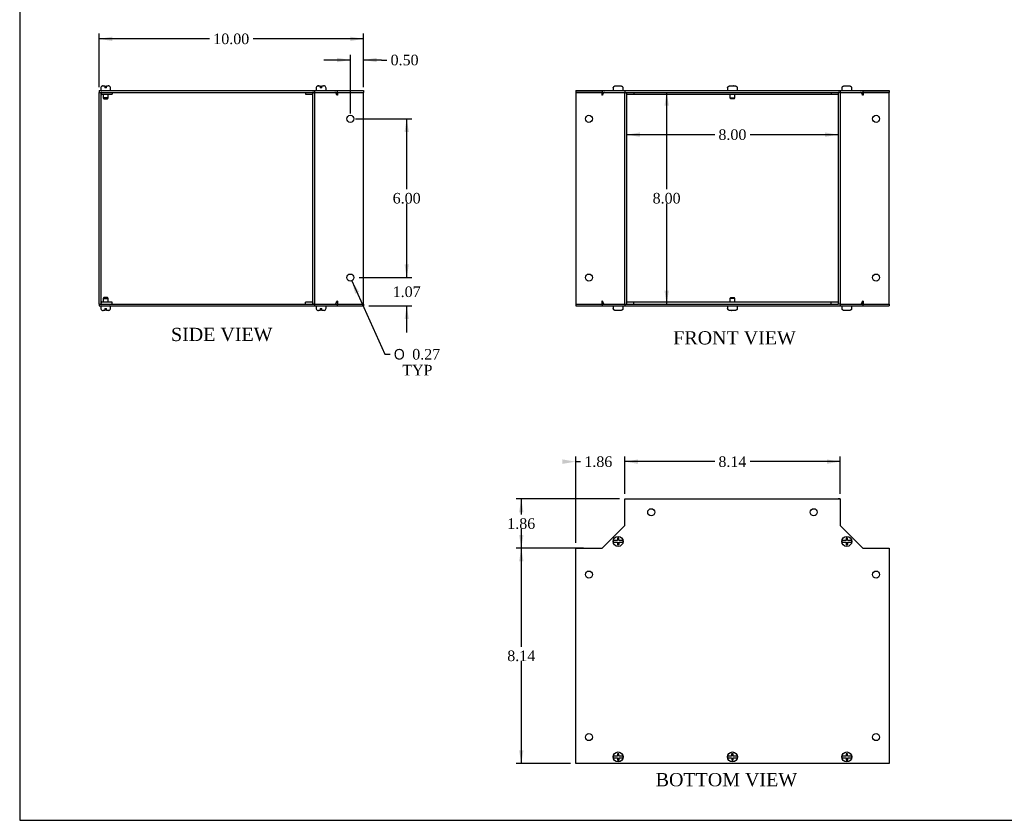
# Model space of a CAD drawing. Header units: inches. Extents: x 0.2 to 77.9, y -0.5 to 51.8.
# Tile 1 of 8: x 0.2 to 37.5, y 0.1 to 30.3. Entities that reach past the tile are written whole.
import ezdxf
from ezdxf.enums import TextEntityAlignment as Align

# ---------------------------------------------------------------- set-up
doc = ezdxf.new("R2010")
doc.units = ezdxf.units.IN
doc.header["$MEASUREMENT"] = 0
for name, color, linetype in [('COM55551-4', 7, 'Continuous'), ('COM55552-4', 7, 'Continuous'), ('COM55553-4', 7, 'Continuous'), ('Default', 7, 'Continuous'), ('SCS19491', 7, 'Continuous')]:
    doc.layers.add(name, color=color, linetype=linetype)
doc.styles.add('SEACAD_Solid_Edge_ANSI1_Symbols', font='txt')
doc.styles.add('SEACAD_Times_New_Roman', font='times.ttf')
doc.dimstyles.new('HAMMOND_(STH_-_66x44)', dxfattribs={"dimtxt": 0.4, "dimasz": 0.5, "dimexe": 0.2, "dimexo": 0.2, "dimgap": 0.1, "dimtad": 0, "dimtih": 1, "dimtoh": 1, "dimzin": 0, "dimdsep": 46, "dimtxsty": 'SEACAD_Times_New_Roman', "dimblk1": '_SE_FILLED', "dimblk2": '_SE_FILLED', "dimsah": 1, "dimcen": 0.2, "dimadec": 0, "dimazin": 0, "dimtfac": 0.8, "dimtofl": 0, "dimtmove": 0, "dimatfit": 3, "dimfxl": 1, "dimtolj": 1, "dimtzin": 0, "dimarcsym": 0})

# ---------------------------------------------------------------- blocks, each defined once
blk = doc.blocks.new('SE')
at = {"layer": 'COM55551-4', "color": 7, "linetype": 'Continuous'}
for p, q in [((21.261, 27.658), (22.261, 27.658)), ((21.261, 27.658), (21.261, 27.586)), ((21.261, 27.586), (22.261, 27.586)), ((22.261, 27.658), (23.117, 27.658)), ((22.261, 27.658), (22.261, 27.586)), ((22.261, 27.586), (23.117, 27.586)), ((23.117, 27.658), (31.261, 27.658)), ((23.117, 27.658), (23.117, 27.586)), ((23.117, 27.586), (23.117, 27.586)), ((23.189, 27.586), (31.189, 27.586)), ((31.261, 27.658), (31.261, 27.586)), ((31.261, 27.658), (32.117, 27.658)), ((31.261, 27.586), (31.261, 27.586)), ((31.261, 27.586), (32.117, 27.586)), ((32.117, 27.658), (32.117, 27.586)), ((32.117, 27.658), (33.117, 27.658)), ((32.117, 27.586), (33.117, 27.586)), ((33.117, 27.658), (33.117, 27.586)), ((21.261, 19.586), (22.261, 19.586)), ((21.261, 19.586), (21.261, 19.514)), ((21.261, 19.514), (22.261, 19.514)), ((22.261, 19.586), (23.117, 19.586)), ((22.261, 19.586), (22.261, 19.514)), ((22.261, 19.514), (23.117, 19.514)), ((23.117, 19.586), (23.117, 19.586)), ((23.117, 19.586), (23.117, 19.514)), ((23.117, 19.514), (31.261, 19.514)), ((23.189, 19.586), (31.189, 19.586)), ((31.261, 19.586), (31.261, 19.586)), ((31.261, 19.586), (31.261, 19.514)), ((31.261, 19.586), (32.117, 19.586)), ((31.261, 19.514), (32.117, 19.514)), ((32.117, 19.586), (32.117, 19.514)), ((32.117, 19.586), (33.117, 19.586)), ((32.117, 19.514), (33.117, 19.514)), ((33.117, 19.586), (33.117, 19.514))]:
    blk.add_line(p, q, dxfattribs=at)
at = {"layer": 'COM55552-4', "color": 7, "linetype": 'Continuous'}
for p, q in [((22.247, 27.586), (21.261, 27.586)), ((21.261, 27.586), (21.261, 19.586)), ((22.247, 27.586), (22.247, 27.478)), ((23.117, 27.586), (23.189, 27.586)), ((23.117, 19.586), (23.117, 27.586)), ((23.189, 19.586), (23.189, 27.586)), ((23.46, 27.586), (23.46, 27.514)), ((30.918, 27.586), (30.918, 27.514)), ((31.189, 27.586), (31.189, 19.586)), ((31.261, 27.586), (31.189, 27.586)), ((31.261, 27.586), (31.261, 19.586)), ((33.117, 27.586), (32.13, 27.586)), ((32.13, 27.586), (32.13, 27.478)), ((33.117, 19.586), (33.117, 27.586)), ((22.273, 27.478), (22.247, 27.478)), ((23.117, 27.478), (23.107, 27.478)), ((23.189, 27.514), (23.46, 27.514)), ((30.918, 27.514), (31.189, 27.514)), ((31.271, 27.478), (31.261, 27.478)), ((32.13, 27.478), (32.105, 27.478)), ((21.261, 19.586), (22.247, 19.586)), ((22.273, 19.694), (22.247, 19.694)), ((22.247, 19.694), (22.247, 19.586)), ((23.117, 19.694), (23.107, 19.694)), ((23.117, 19.586), (23.189, 19.586)), ((23.46, 19.658), (23.189, 19.658)), ((23.46, 19.586), (23.46, 19.658)), ((31.189, 19.658), (30.918, 19.658)), ((30.918, 19.586), (30.918, 19.658)), ((31.261, 19.586), (31.189, 19.586)), ((31.271, 19.694), (31.261, 19.694)), ((32.13, 19.694), (32.105, 19.694)), ((32.13, 19.694), (32.13, 19.586)), ((32.13, 19.586), (33.117, 19.586))]:
    blk.add_line(p, q, dxfattribs=at)
for centre in [(21.761, 26.586), (32.617, 26.586), (21.761, 20.586), (32.617, 20.586)]:
    blk.add_circle(centre, 0.133, dxfattribs=at)
for centre, start_param, end_param in [((22.349, 27.478), 0, 1.570796), ((32.029, 27.478), 4.712389, 6.283185), ((23.183, 27.478), 1.039062, 1.570796), ((31.195, 27.478), 4.712389, 5.244124), ((22.349, 19.694), 1.570796, 3.141593), ((23.183, 19.694), 1.570796, 2.102531), ((31.195, 19.694), 4.180654, 4.712389), ((32.029, 19.694), 3.141593, 4.712389)]:
    blk.add_ellipse(centre, major_axis=(0, 0.108), ratio=0.707107, start_param=start_param, end_param=end_param, dxfattribs=at)
at = {"layer": 'COM55553-4', "color": 7, "linetype": 'Continuous'}
for p, q in [((22.261, 27.478), (22.261, 27.586)), ((22.261, 27.586), (22.261, 27.514)), ((32.117, 27.478), (32.117, 27.586)), ((32.117, 27.586), (32.117, 27.514)), ((22.261, 27.514), (22.277, 27.514)), ((22.261, 27.514), (22.261, 27.478)), ((23.46, 27.514), (30.918, 27.514)), ((32.101, 27.514), (32.117, 27.514)), ((32.117, 27.478), (32.117, 27.514)), ((22.261, 19.694), (22.261, 19.586)), ((22.261, 19.694), (22.261, 19.658)), ((22.277, 19.658), (22.261, 19.658)), ((22.261, 19.586), (22.261, 19.658)), ((30.918, 19.658), (23.46, 19.658)), ((32.117, 19.658), (32.101, 19.658)), ((32.117, 19.694), (32.117, 19.586)), ((32.117, 19.658), (32.117, 19.694)), ((32.117, 19.586), (32.117, 19.658))]:
    blk.add_line(p, q, dxfattribs=at)
at = {"layer": 'SCS19491', "color": 7, "linetype": 'Continuous'}
for p, q in [((22.678, 27.743), (22.678, 27.683)), ((22.682, 27.758), (22.679, 27.758)), ((22.773, 27.833), (22.835, 27.833)), ((22.836, 27.829), (22.896, 27.83)), ((22.89, 27.833), (22.887, 27.833)), ((22.892, 27.833), (22.89, 27.833)), ((22.89, 27.833), (22.89, 27.83)), ((22.895, 27.833), (22.892, 27.833)), ((22.892, 27.83), (22.892, 27.833)), ((22.895, 27.833), (22.958, 27.833)), ((22.896, 27.83), (22.895, 27.833)), ((23.05, 27.758), (23.052, 27.758)), ((23.053, 27.683), (23.053, 27.743)), ((27.001, 27.743), (27.001, 27.683)), ((27.003, 27.758), (27.005, 27.758)), ((27.096, 27.833), (27.167, 27.833)), ((27.169, 27.829), (27.229, 27.828)), ((27.223, 27.833), (27.22, 27.833)), ((27.225, 27.833), (27.223, 27.833)), ((27.223, 27.833), (27.223, 27.828)), ((27.227, 27.833), (27.225, 27.833)), ((27.225, 27.828), (27.225, 27.833)), ((27.227, 27.833), (27.282, 27.833)), ((27.229, 27.828), (27.227, 27.833)), ((27.373, 27.758), (27.375, 27.758)), ((27.376, 27.683), (27.376, 27.743)), ((31.325, 27.743), (31.325, 27.683)), ((31.328, 27.758), (31.326, 27.758)), ((31.419, 27.833), (31.481, 27.833)), ((31.482, 27.829), (31.542, 27.83)), ((31.536, 27.833), (31.534, 27.833)), ((31.539, 27.833), (31.536, 27.833)), ((31.536, 27.833), (31.536, 27.83)), ((31.541, 27.833), (31.539, 27.833)), ((31.539, 27.83), (31.539, 27.833)), ((31.541, 27.833), (31.605, 27.833)), ((31.542, 27.83), (31.541, 27.833)), ((31.696, 27.758), (31.698, 27.758)), ((31.7, 27.683), (31.7, 27.743)), ((27.094, 27.514), (27.094, 27.376)), ((27.094, 27.376), (27.284, 27.376)), ((27.094, 27.376), (27.124, 27.346)), ((27.254, 27.346), (27.124, 27.346)), ((27.254, 27.346), (27.284, 27.376)), ((27.284, 27.376), (27.284, 27.514)), ((27.124, 19.827), (27.094, 19.797)), ((27.284, 19.797), (27.094, 19.797)), ((27.094, 19.797), (27.094, 19.658)), ((27.124, 19.827), (27.254, 19.827)), ((27.284, 19.797), (27.254, 19.827)), ((27.284, 19.658), (27.284, 19.797)), ((22.678, 19.489), (22.678, 19.429)), ((22.682, 19.414), (22.679, 19.414)), ((23.05, 19.414), (23.052, 19.414)), ((23.053, 19.429), (23.053, 19.489)), ((27.001, 19.489), (27.001, 19.429)), ((27.005, 19.414), (27.003, 19.414)), ((27.375, 19.414), (27.373, 19.414)), ((27.376, 19.429), (27.376, 19.489)), ((31.325, 19.489), (31.325, 19.429)), ((31.328, 19.414), (31.326, 19.414)), ((31.696, 19.414), (31.698, 19.414)), ((31.7, 19.429), (31.7, 19.489)), ((22.837, 19.339), (22.773, 19.339)), ((22.896, 19.344), (22.836, 19.343)), ((22.836, 19.343), (22.837, 19.339)), ((22.837, 19.339), (22.839, 19.339)), ((22.839, 19.343), (22.839, 19.339)), ((22.839, 19.339), (22.842, 19.339)), ((22.842, 19.339), (22.842, 19.343)), ((22.842, 19.339), (22.844, 19.339)), ((22.958, 19.339), (22.897, 19.339)), ((27.151, 19.339), (27.096, 19.339)), ((27.209, 19.344), (27.149, 19.345)), ((27.149, 19.345), (27.151, 19.339)), ((27.151, 19.339), (27.153, 19.339)), ((27.153, 19.345), (27.153, 19.339)), ((27.153, 19.339), (27.155, 19.339)), ((27.155, 19.339), (27.155, 19.345)), ((27.155, 19.339), (27.158, 19.339)), ((27.282, 19.339), (27.21, 19.339)), ((31.483, 19.339), (31.419, 19.339)), ((31.542, 19.344), (31.482, 19.343)), ((31.482, 19.343), (31.483, 19.339)), ((31.483, 19.339), (31.486, 19.339)), ((31.486, 19.343), (31.486, 19.339)), ((31.486, 19.339), (31.488, 19.339)), ((31.488, 19.339), (31.488, 19.343)), ((31.488, 19.339), (31.491, 19.339)), ((31.605, 19.339), (31.543, 19.339))]:
    blk.add_line(p, q, dxfattribs=at)
for centre, radius, start, end in [((22.768, 27.743), 0.09, 170.4059, 180), ((22.703, 27.683), 0.025, 180, 270), ((23.028, 27.683), 0.025, 270, 0), ((22.963, 27.743), 0.09, 0, 9.5941), ((27.091, 27.743), 0.09, 170.4059, 180), ((27.026, 27.683), 0.025, 180, 270), ((27.351, 27.683), 0.025, 270, 0), ((27.286, 27.743), 0.09, 0, 9.5941), ((31.415, 27.743), 0.09, 170.4059, 180), ((31.35, 27.683), 0.025, 180, 270), ((31.675, 27.683), 0.025, 270, 0), ((31.61, 27.743), 0.09, 0, 9.5941), ((22.703, 19.489), 0.025, 90, 180), ((22.768, 19.429), 0.09, 180, 189.5941), ((23.028, 19.489), 0.025, 0, 90), ((22.963, 19.429), 0.09, 350.4059, 0), ((27.026, 19.489), 0.025, 90, 180), ((27.091, 19.429), 0.09, 180, 189.5941), ((27.351, 19.489), 0.025, 0, 90), ((27.286, 19.429), 0.09, 350.4059, 0), ((31.35, 19.489), 0.025, 90, 180), ((31.415, 19.429), 0.09, 180, 189.5941), ((31.675, 19.489), 0.025, 0, 90), ((31.61, 19.429), 0.09, 350.4059, 0)]:
    blk.add_arc(centre, radius, start, end, dxfattribs=at)
for points in [[(22.682, 27.758), (22.683, 27.764), (22.684, 27.769), (22.688, 27.779), (22.69, 27.784), (22.696, 27.793), (22.699, 27.797), (22.706, 27.806), (22.709, 27.809), (22.718, 27.816), (22.722, 27.819), (22.732, 27.824), (22.736, 27.826), (22.747, 27.83), (22.752, 27.831), (22.762, 27.833), (22.768, 27.833), (22.773, 27.833)], [(22.958, 27.833), (22.964, 27.833), (22.969, 27.833), (22.98, 27.831), (22.985, 27.83), (22.995, 27.826), (23, 27.824), (23.009, 27.819), (23.014, 27.816), (23.022, 27.809), (23.026, 27.806), (23.033, 27.797), (23.036, 27.793), (23.041, 27.784), (23.044, 27.779), (23.047, 27.769), (23.049, 27.764), (23.05, 27.758)], [(27.005, 27.758), (27.006, 27.764), (27.007, 27.769), (27.011, 27.779), (27.013, 27.784), (27.019, 27.793), (27.022, 27.797), (27.029, 27.806), (27.033, 27.809), (27.041, 27.816), (27.045, 27.819), (27.055, 27.824), (27.06, 27.826), (27.07, 27.83), (27.075, 27.831), (27.085, 27.833), (27.091, 27.833), (27.096, 27.833)], [(27.282, 27.833), (27.287, 27.833), (27.292, 27.833), (27.303, 27.831), (27.308, 27.83), (27.318, 27.826), (27.323, 27.824), (27.333, 27.819), (27.337, 27.816), (27.345, 27.809), (27.349, 27.806), (27.356, 27.797), (27.359, 27.793), (27.365, 27.784), (27.367, 27.779), (27.37, 27.769), (27.372, 27.764), (27.373, 27.758)], [(31.328, 27.758), (31.329, 27.764), (31.331, 27.769), (31.334, 27.779), (31.337, 27.784), (31.342, 27.793), (31.345, 27.797), (31.352, 27.806), (31.356, 27.809), (31.364, 27.816), (31.369, 27.819), (31.378, 27.824), (31.383, 27.826), (31.393, 27.83), (31.398, 27.831), (31.409, 27.833), (31.414, 27.833), (31.419, 27.833)], [(31.605, 27.833), (31.61, 27.833), (31.616, 27.833), (31.626, 27.831), (31.631, 27.83), (31.641, 27.826), (31.646, 27.824), (31.656, 27.819), (31.66, 27.816), (31.668, 27.809), (31.672, 27.806), (31.679, 27.797), (31.682, 27.793), (31.688, 27.784), (31.69, 27.779), (31.694, 27.769), (31.695, 27.764), (31.696, 27.758)], [(22.773, 19.339), (22.768, 19.339), (22.762, 19.34), (22.752, 19.342), (22.746, 19.343), (22.736, 19.346), (22.732, 19.349), (22.722, 19.354), (22.718, 19.357), (22.709, 19.364), (22.706, 19.367), (22.699, 19.376), (22.696, 19.38), (22.69, 19.389), (22.688, 19.394), (22.684, 19.404), (22.683, 19.409), (22.682, 19.414)], [(23.05, 19.414), (23.049, 19.409), (23.047, 19.404), (23.044, 19.394), (23.041, 19.389), (23.036, 19.38), (23.033, 19.375), (23.026, 19.367), (23.022, 19.364), (23.014, 19.357), (23.009, 19.354), (23, 19.349), (22.995, 19.347), (22.985, 19.343), (22.98, 19.342), (22.969, 19.34), (22.964, 19.339), (22.958, 19.339)], [(27.096, 19.339), (27.091, 19.339), (27.085, 19.34), (27.075, 19.342), (27.07, 19.343), (27.06, 19.346), (27.055, 19.349), (27.045, 19.354), (27.041, 19.357), (27.033, 19.364), (27.029, 19.367), (27.022, 19.376), (27.019, 19.38), (27.013, 19.389), (27.011, 19.394), (27.007, 19.404), (27.006, 19.409), (27.005, 19.414)], [(27.373, 19.414), (27.372, 19.409), (27.37, 19.404), (27.367, 19.394), (27.365, 19.389), (27.359, 19.38), (27.356, 19.375), (27.349, 19.367), (27.345, 19.364), (27.337, 19.357), (27.332, 19.354), (27.323, 19.349), (27.318, 19.347), (27.308, 19.343), (27.303, 19.342), (27.292, 19.34), (27.287, 19.339), (27.282, 19.339)], [(31.419, 19.339), (31.414, 19.339), (31.409, 19.34), (31.398, 19.342), (31.393, 19.343), (31.383, 19.346), (31.378, 19.349), (31.369, 19.354), (31.364, 19.357), (31.356, 19.364), (31.352, 19.367), (31.345, 19.376), (31.342, 19.38), (31.337, 19.389), (31.334, 19.394), (31.331, 19.404), (31.329, 19.409), (31.328, 19.414)], [(31.696, 19.414), (31.695, 19.409), (31.694, 19.404), (31.69, 19.394), (31.688, 19.389), (31.682, 19.38), (31.679, 19.375), (31.672, 19.367), (31.668, 19.364), (31.66, 19.357), (31.656, 19.354), (31.646, 19.349), (31.641, 19.347), (31.631, 19.343), (31.626, 19.342), (31.616, 19.34), (31.61, 19.339), (31.605, 19.339)]]:
    blk.add_open_spline(points, degree=3, knots=[0, 0, 0, 0, 0.125, 0.125, 0.25, 0.25, 0.375, 0.375, 0.5, 0.5, 0.625, 0.625, 0.75, 0.75, 0.875, 0.875, 1, 1, 1, 1], dxfattribs=at)
for points in [[(22.835, 27.833), (22.835, 27.833), (22.835, 27.832), (22.836, 27.829)], [(27.167, 27.833), (27.168, 27.833), (27.168, 27.832), (27.169, 27.829)], [(27.22, 27.833), (27.22, 27.833), (27.219, 27.832), (27.219, 27.829)], [(31.481, 27.833), (31.481, 27.833), (31.482, 27.832), (31.482, 27.829)], [(22.897, 19.339), (22.896, 19.339), (22.896, 19.341), (22.896, 19.344)], [(27.158, 19.339), (27.158, 19.339), (27.159, 19.341), (27.159, 19.344)], [(27.21, 19.339), (27.21, 19.339), (27.21, 19.341), (27.209, 19.344)], [(31.543, 19.339), (31.543, 19.339), (31.543, 19.341), (31.542, 19.344)]]:
    blk.add_open_spline(points, degree=3, dxfattribs=at)
blk = doc.blocks.new('SE2')
at = {"layer": 'COM55551-4', "color": 7, "linetype": 'Continuous'}
for p, q in [((23.117, 12.217), (31.261, 12.217)), ((23.117, 11.217), (23.117, 12.217)), ((31.261, 12.217), (31.261, 11.217)), ((22.261, 10.361), (23.117, 11.217)), ((31.261, 11.217), (32.117, 10.361)), ((21.261, 10.361), (22.261, 10.361)), ((21.261, 2.217), (21.261, 10.361)), ((32.117, 10.361), (33.117, 10.361)), ((33.117, 10.361), (33.117, 2.217)), ((33.117, 2.217), (21.261, 2.217))]:
    blk.add_line(p, q, dxfattribs=at)
for centre in [(24.117, 11.717), (30.261, 11.717), (21.761, 9.361), (32.617, 9.361), (21.761, 3.217), (32.617, 3.217)]:
    blk.add_circle(centre, 0.133, dxfattribs=at)
at = {"layer": 'COM55552-4', "color": 7, "linetype": 'Continuous'}
for p, q in [((23.117, 12.217), (23.189, 12.217)), ((23.117, 12.217), (23.117, 12.217)), ((23.189, 12.217), (23.189, 12.217)), ((31.189, 12.217), (31.189, 12.217)), ((31.261, 12.217), (31.189, 12.217)), ((31.261, 12.217), (31.261, 12.217))]:
    blk.add_line(p, q, dxfattribs=at)
for centre, start, end in [((23.081, 11.231), 328.5241, 354.2857), ((31.297, 11.231), 185.7143, 211.4759), ((22.247, 10.397), 270, 301.4759), ((32.13, 10.397), 238.5241, 270)]:
    blk.add_arc(centre, 0.036, start, end, dxfattribs=at)
at = {"layer": 'SCS19491', "color": 7, "linetype": 'Continuous'}
for p, q in [((22.773, 10.642), (22.682, 10.642)), ((22.682, 10.582), (22.773, 10.582)), ((22.839, 10.642), (22.773, 10.642)), ((22.773, 10.582), (22.842, 10.582)), ((22.896, 10.734), (22.836, 10.732)), ((22.836, 10.732), (22.837, 10.705)), ((22.837, 10.705), (22.839, 10.642)), ((22.842, 10.582), (22.844, 10.517)), ((22.844, 10.517), (22.845, 10.488)), ((22.845, 10.488), (22.905, 10.491)), ((22.897, 10.705), (22.896, 10.734)), ((22.899, 10.642), (22.897, 10.705)), ((22.958, 10.642), (22.899, 10.642)), ((22.902, 10.582), (22.958, 10.582)), ((22.904, 10.523), (22.902, 10.582)), ((22.905, 10.491), (22.904, 10.523)), ((23.05, 10.642), (22.958, 10.642)), ((22.958, 10.582), (23.05, 10.582)), ((31.419, 10.642), (31.328, 10.642)), ((31.328, 10.582), (31.419, 10.582)), ((31.486, 10.642), (31.419, 10.642)), ((31.419, 10.582), (31.488, 10.582)), ((31.542, 10.734), (31.482, 10.732)), ((31.482, 10.732), (31.483, 10.705)), ((31.483, 10.705), (31.486, 10.642)), ((31.488, 10.582), (31.491, 10.517)), ((31.491, 10.517), (31.492, 10.488)), ((31.492, 10.488), (31.552, 10.491)), ((31.543, 10.705), (31.542, 10.734)), ((31.546, 10.642), (31.543, 10.705)), ((31.605, 10.642), (31.546, 10.642)), ((31.548, 10.582), (31.605, 10.582)), ((31.55, 10.523), (31.548, 10.582)), ((31.552, 10.491), (31.55, 10.523)), ((31.696, 10.642), (31.605, 10.642)), ((31.605, 10.582), (31.696, 10.582)), ((22.773, 2.497), (22.682, 2.497)), ((22.682, 2.437), (22.773, 2.437)), ((22.839, 2.497), (22.773, 2.497)), ((22.773, 2.437), (22.842, 2.437)), ((22.896, 2.589), (22.836, 2.587)), ((22.836, 2.587), (22.837, 2.56)), ((22.837, 2.56), (22.839, 2.497)), ((22.842, 2.437), (22.844, 2.372)), ((22.844, 2.372), (22.845, 2.343)), ((22.845, 2.343), (22.905, 2.345)), ((22.897, 2.56), (22.896, 2.589)), ((22.899, 2.497), (22.897, 2.56)), ((22.958, 2.497), (22.899, 2.497)), ((22.902, 2.437), (22.958, 2.437)), ((22.904, 2.377), (22.902, 2.437)), ((22.905, 2.345), (22.904, 2.377)), ((23.05, 2.497), (22.958, 2.497)), ((22.958, 2.437), (23.05, 2.437)), ((27.096, 2.497), (27.005, 2.497)), ((27.005, 2.437), (27.096, 2.437)), ((27.153, 2.497), (27.096, 2.497)), ((27.096, 2.437), (27.155, 2.437)), ((27.209, 2.591), (27.149, 2.589)), ((27.149, 2.589), (27.151, 2.557)), ((27.151, 2.557), (27.153, 2.497)), ((27.155, 2.437), (27.158, 2.375)), ((27.158, 2.375), (27.159, 2.345)), ((27.159, 2.345), (27.219, 2.348)), ((27.21, 2.562), (27.209, 2.591)), ((27.213, 2.497), (27.21, 2.562)), ((27.282, 2.497), (27.213, 2.497)), ((27.215, 2.437), (27.282, 2.437)), ((27.218, 2.374), (27.215, 2.437)), ((27.219, 2.348), (27.218, 2.374)), ((27.373, 2.497), (27.282, 2.497)), ((27.282, 2.437), (27.373, 2.437)), ((31.419, 2.497), (31.328, 2.497)), ((31.328, 2.437), (31.419, 2.437)), ((31.486, 2.497), (31.419, 2.497)), ((31.419, 2.437), (31.488, 2.437)), ((31.542, 2.589), (31.482, 2.587)), ((31.482, 2.587), (31.483, 2.56)), ((31.483, 2.56), (31.486, 2.497)), ((31.488, 2.437), (31.491, 2.372)), ((31.491, 2.372), (31.492, 2.343)), ((31.492, 2.343), (31.552, 2.345)), ((31.543, 2.56), (31.542, 2.589)), ((31.546, 2.497), (31.543, 2.56)), ((31.605, 2.497), (31.546, 2.497)), ((31.548, 2.437), (31.605, 2.437)), ((31.55, 2.377), (31.548, 2.437)), ((31.552, 2.345), (31.55, 2.377)), ((31.696, 2.497), (31.605, 2.497)), ((31.605, 2.437), (31.696, 2.437))]:
    blk.add_line(p, q, dxfattribs=at)
for centre in [(22.866, 10.612), (31.512, 10.612), (22.866, 2.467), (27.189, 2.467), (31.512, 2.467)]:
    blk.add_circle(centre, 0.187, dxfattribs=at)
for centre, start, end in [((22.866, 10.612), 170.7303, 189.2697), ((22.866, 10.612), 350.7303, 9.2697), ((31.512, 10.612), 170.7303, 189.2697), ((31.512, 10.612), 350.7303, 9.2697), ((22.866, 2.467), 170.7303, 189.2697), ((22.866, 2.467), 350.7303, 9.2697), ((27.189, 2.467), 170.7303, 189.2697), ((27.189, 2.467), 350.7303, 9.2697), ((31.512, 2.467), 170.7303, 189.2697), ((31.512, 2.467), 350.7303, 9.2697)]:
    blk.add_arc(centre, 0.186, start, end, dxfattribs=at)
blk = doc.blocks.new('SE4')
at = {"layer": 'COM55551-4', "color": 7, "linetype": 'Continuous'}
for p, q in [((3.24, 27.658), (11.384, 27.658)), ((3.24, 27.658), (3.24, 27.586)), ((3.24, 27.586), (11.384, 27.586)), ((11.384, 27.658), (12.24, 27.658)), ((11.384, 27.658), (11.384, 27.586)), ((11.384, 27.586), (12.24, 27.586)), ((12.24, 27.658), (13.24, 27.658)), ((12.24, 27.658), (12.24, 27.586)), ((12.24, 27.586), (13.24, 27.586)), ((13.24, 27.658), (13.24, 27.586)), ((3.24, 19.586), (11.384, 19.586)), ((3.24, 19.586), (3.24, 19.514)), ((3.24, 19.514), (11.384, 19.514)), ((11.384, 19.586), (12.24, 19.586)), ((11.384, 19.586), (11.384, 19.514)), ((11.384, 19.514), (12.24, 19.514)), ((12.24, 19.586), (13.24, 19.586)), ((12.24, 19.586), (12.24, 19.514)), ((12.24, 19.514), (13.24, 19.514)), ((13.24, 19.586), (13.24, 19.514))]:
    blk.add_line(p, q, dxfattribs=at)
at = {"layer": 'COM55552-4', "color": 7, "linetype": 'Continuous'}
for p, q in [((11.041, 27.586), (11.041, 27.514)), ((11.312, 27.586), (11.312, 19.586)), ((11.384, 27.586), (11.312, 27.586)), ((11.384, 27.586), (11.384, 19.586)), ((12.253, 27.586), (12.253, 27.478)), ((13.24, 27.586), (13.24, 27.586)), ((13.24, 19.586), (13.24, 27.586)), ((11.041, 27.514), (11.312, 27.514)), ((11.394, 27.478), (11.384, 27.478)), ((12.253, 27.478), (12.228, 27.478)), ((11.312, 19.658), (11.041, 19.658)), ((11.041, 19.586), (11.041, 19.658)), ((11.384, 19.586), (11.312, 19.586)), ((11.394, 19.694), (11.384, 19.694)), ((12.253, 19.694), (12.228, 19.694)), ((12.253, 19.694), (12.253, 19.586)), ((13.24, 19.586), (13.24, 19.586))]:
    blk.add_line(p, q, dxfattribs=at)
for centre in [(12.74, 26.586), (12.74, 20.586)]:
    blk.add_circle(centre, 0.133, dxfattribs=at)
for centre, start_param, end_param in [((12.152, 27.478), 4.712389, 6.283185), ((11.318, 27.478), 4.712389, 5.244124), ((11.318, 19.694), 4.180654, 4.712389), ((12.152, 19.694), 3.141593, 4.712389)]:
    blk.add_ellipse(centre, major_axis=(0, 0.108), ratio=0.707107, start_param=start_param, end_param=end_param, dxfattribs=at)
at = {"layer": 'COM55553-4', "color": 7, "linetype": 'Continuous'}
for p, q in [((3.24, 27.586), (3.312, 27.586)), ((3.24, 19.586), (3.24, 27.586)), ((3.312, 19.586), (3.312, 27.586)), ((3.74, 27.586), (3.74, 27.514)), ((3.348, 27.514), (3.74, 27.514)), ((3.24, 19.586), (3.312, 19.586)), ((3.74, 19.658), (3.348, 19.658)), ((3.74, 19.586), (3.74, 19.658))]:
    blk.add_line(p, q, dxfattribs=at)
for centre, radius, start, end in [((3.348, 27.478), 0.108, 90, 109.4712), ((3.348, 27.478), 0.036, 90, 180), ((3.348, 19.694), 0.036, 180, 270), ((3.348, 19.694), 0.108, 250.5288, 270)]:
    blk.add_arc(centre, radius, start, end, dxfattribs=at)
at = {"layer": 'SCS19491', "color": 7, "linetype": 'Continuous'}
for p, q in [((3.302, 27.743), (3.302, 27.683)), ((3.366, 27.829), (3.368, 27.828)), ((3.368, 27.828), (3.4, 27.833)), ((3.4, 27.833), (3.395, 27.833)), ((3.4, 27.833), (3.46, 27.833)), ((3.46, 27.833), (3.46, 27.758)), ((3.52, 27.758), (3.46, 27.758)), ((3.52, 27.833), (3.582, 27.833)), ((3.52, 27.758), (3.52, 27.833)), ((3.583, 27.833), (3.582, 27.833)), ((3.583, 27.833), (3.585, 27.833)), ((3.611, 27.829), (3.609, 27.83)), ((3.677, 27.683), (3.677, 27.743)), ((11.447, 27.743), (11.447, 27.683)), ((11.512, 27.829), (11.513, 27.828)), ((11.513, 27.828), (11.545, 27.833)), ((11.545, 27.833), (11.54, 27.833)), ((11.545, 27.833), (11.605, 27.833)), ((11.605, 27.833), (11.605, 27.758)), ((11.665, 27.758), (11.605, 27.758)), ((11.665, 27.833), (11.727, 27.833)), ((11.665, 27.758), (11.665, 27.833)), ((11.728, 27.833), (11.727, 27.833)), ((11.757, 27.829), (11.754, 27.83)), ((11.822, 27.683), (11.822, 27.743)), ((3.395, 27.514), (3.395, 27.376)), ((3.585, 27.376), (3.395, 27.376)), ((3.395, 27.376), (3.425, 27.346)), ((3.425, 27.346), (3.555, 27.346)), ((3.555, 27.346), (3.585, 27.376)), ((3.585, 27.376), (3.585, 27.514)), ((3.425, 19.827), (3.395, 19.797)), ((3.395, 19.797), (3.585, 19.797)), ((3.395, 19.797), (3.395, 19.658)), ((3.555, 19.827), (3.425, 19.827)), ((3.585, 19.797), (3.555, 19.827)), ((3.585, 19.658), (3.585, 19.797)), ((3.302, 19.489), (3.302, 19.429)), ((3.46, 19.414), (3.52, 19.414)), ((3.46, 19.414), (3.46, 19.339)), ((3.52, 19.339), (3.52, 19.414)), ((3.677, 19.429), (3.677, 19.489)), ((11.447, 19.489), (11.447, 19.429)), ((11.605, 19.414), (11.665, 19.414)), ((11.605, 19.414), (11.605, 19.339)), ((11.665, 19.339), (11.665, 19.414)), ((11.822, 19.429), (11.822, 19.489)), ((3.366, 19.344), (3.368, 19.345)), ((3.46, 19.339), (3.395, 19.339)), ((3.583, 19.339), (3.52, 19.339)), ((3.609, 19.343), (3.583, 19.339)), ((3.61, 19.344), (3.609, 19.343)), ((11.511, 19.344), (11.513, 19.345)), ((11.605, 19.339), (11.54, 19.339)), ((11.728, 19.339), (11.665, 19.339)), ((11.754, 19.343), (11.728, 19.339)), ((11.755, 19.344), (11.754, 19.343))]:
    blk.add_line(p, q, dxfattribs=at)
for centre, radius, start, end in [((3.392, 27.743), 0.09, 106.8119, 180), ((3.327, 27.683), 0.025, 180, 270), ((3.394, 27.74), 0.0938, 89.9209, 107.9146), ((3.582, 27.735), 0.0981, 72.7336, 90.1206), ((3.587, 27.743), 0.09, 0, 75.0335), ((3.652, 27.683), 0.025, 270, 0), ((11.537, 27.743), 0.09, 106.8119, 180), ((11.472, 27.683), 0.025, 180, 270), ((11.54, 27.74), 0.0938, 89.9209, 107.9146), ((11.727, 27.735), 0.0981, 72.7336, 90.1206), ((11.732, 27.743), 0.09, 0, 75.0335), ((11.797, 27.683), 0.025, 270, 0), ((3.327, 19.489), 0.025, 90, 180), ((3.392, 19.429), 0.09, 180, 253.2208), ((3.587, 19.429), 0.09, 284.9913, 0), ((3.652, 19.489), 0.025, 0, 90), ((11.472, 19.489), 0.025, 90, 180), ((11.537, 19.429), 0.09, 180, 253.2208), ((11.732, 19.429), 0.09, 284.9913, 0), ((11.797, 19.489), 0.025, 0, 90), ((3.394, 19.433), 0.0938, 252.0854, 270.0791), ((3.392, 19.429), 0.09, 253.2208, 255.0335), ((11.54, 19.433), 0.0938, 252.0854, 270.0791)]:
    blk.add_arc(centre, radius, start, end, dxfattribs=at)
blk = doc.blocks.new('DMBLK1866')
at = {"layer": 'Default', "linetype": 'Continuous', "transparency": 16777216}
for points in [[(23.689, 25.905), (23.689, 26.072), (23.189, 25.988)], [(30.689, 25.905), (31.189, 25.988), (30.689, 26.072)]]:
    blk.add_hatch(color=7, dxfattribs=at).paths.add_polyline_path(points)
at = {"layer": 'Default', "color": 7, "linetype": 'Continuous', "transparency": 16777216}
for p, q in [((23.189, 25.988), (26.518, 25.988)), ((27.86, 25.988), (31.189, 25.988))]:
    blk.add_line(p, q, dxfattribs=at)
at = {"layer": 'Default', "color": 7, "linetype": 'Continuous', "transparency": 16777216, "style": 'SEACAD_Times_New_Roman'}
blk.add_text('8.00', height=0.4, dxfattribs=at).set_placement((26.658, 26.188), align=Align.TOP_LEFT)
blk = doc.blocks.new('_SE_FILLED')
at = {"color": 0}
blk.add_line((0, 0), (-1, 0), dxfattribs=at)
blk.add_solid([(0, 0), (-1, -0.1665), (-1, 0.1665), (0, 0)], dxfattribs=at)
blk = doc.blocks.new('DMBLK1867')
at = {"layer": 'Default', "linetype": 'Continuous', "transparency": 16777216}
for points in [[(24.783, 27.086), (24.7, 27.586), (24.617, 27.086)], [(24.783, 20.086), (24.617, 20.086), (24.7, 19.586)]]:
    blk.add_hatch(color=7, dxfattribs=at).paths.add_polyline_path(points)
at = {"layer": 'Default', "color": 7, "linetype": 'Continuous', "transparency": 16777216}
for p, q in [((24.7, 27.586), (24.7, 23.926)), ((24.7, 23.386), (24.7, 19.586))]:
    blk.add_line(p, q, dxfattribs=at)
at = {"layer": 'Default', "color": 7, "linetype": 'Continuous', "transparency": 16777216, "style": 'SEACAD_Times_New_Roman'}
blk.add_text('8.00', height=0.4, dxfattribs=at).set_placement((24.169, 23.786), align=Align.TOP_LEFT)
blk = doc.blocks.new('DMBLK1869')
at = {"layer": 'Default', "linetype": 'Continuous', "transparency": 16777216}
for points in [[(23.617, 13.712), (23.117, 13.628), (23.617, 13.545)], [(30.761, 13.712), (30.761, 13.545), (31.261, 13.628)]]:
    blk.add_hatch(color=7, dxfattribs=at).paths.add_polyline_path(points)
at = {"layer": 'Default', "color": 7, "linetype": 'Continuous', "transparency": 16777216}
for p, q in [((23.117, 12.417), (23.117, 13.828)), ((31.261, 12.417), (31.261, 13.828)), ((26.518, 13.628), (23.117, 13.628)), ((31.261, 13.628), (27.86, 13.628))]:
    blk.add_line(p, q, dxfattribs=at)
at = {"layer": 'Default', "color": 7, "linetype": 'Continuous', "transparency": 16777216, "style": 'SEACAD_Times_New_Roman'}
blk.add_text('8.14', height=0.4, dxfattribs=at).set_placement((26.658, 13.828), align=Align.TOP_LEFT)
blk = doc.blocks.new('DMBLK1870')
at = {"layer": 'Default', "linetype": 'Continuous', "transparency": 16777216}
for points in [[(20.761, 13.712), (20.761, 13.545), (21.261, 13.628)], [(23.617, 13.712), (23.117, 13.628), (23.617, 13.545)]]:
    blk.add_hatch(color=7, dxfattribs=at).paths.add_polyline_path(points)
at = {"layer": 'Default', "color": 7, "linetype": 'Continuous', "transparency": 16777216}
for p, q in [((21.261, 10.561), (21.261, 13.828)), ((23.117, 12.417), (23.117, 13.828)), ((21.248, 13.628), (21.448, 13.628)), ((21.261, 13.628), (21.248, 13.628)), ((24.117, 13.628), (23.117, 13.628))]:
    blk.add_line(p, q, dxfattribs=at)
at = {"layer": 'Default', "color": 7, "linetype": 'Continuous', "transparency": 16777216, "style": 'SEACAD_Times_New_Roman'}
blk.add_text('1.86', height=0.4, dxfattribs=at).set_placement((21.588, 13.828), align=Align.TOP_LEFT)
blk = doc.blocks.new('DMBLK1871')
at = {"layer": 'Default', "linetype": 'Continuous', "transparency": 16777216}
for points in [[(19.12, 11.717), (19.287, 11.717), (19.204, 12.217)], [(19.12, 10.861), (19.204, 10.361), (19.287, 10.861)]]:
    blk.add_hatch(color=7, dxfattribs=at).paths.add_polyline_path(points)
at = {"layer": 'Default', "color": 7, "linetype": 'Continuous', "transparency": 16777216}
for p, q in [((22.917, 12.217), (19.004, 12.217)), ((19.204, 12.217), (19.204, 11.629)), ((19.204, 11.089), (19.204, 10.361)), ((21.561, 10.361), (19.004, 10.361))]:
    blk.add_line(p, q, dxfattribs=at)
at = {"layer": 'Default', "color": 7, "linetype": 'Continuous', "transparency": 16777216, "style": 'SEACAD_Times_New_Roman'}
blk.add_text('1.86', height=0.4, dxfattribs=at).set_placement((18.673, 11.489), align=Align.TOP_LEFT)
blk = doc.blocks.new('DMBLK1872')
at = {"layer": 'Default', "linetype": 'Continuous', "transparency": 16777216}
for points in [[(19.12, 9.861), (19.287, 9.861), (19.204, 10.361)], [(19.12, 2.717), (19.204, 2.217), (19.287, 2.717)]]:
    blk.add_hatch(color=7, dxfattribs=at).paths.add_polyline_path(points)
at = {"layer": 'Default', "color": 7, "linetype": 'Continuous', "transparency": 16777216}
for p, q in [((21.561, 10.361), (19.004, 10.361)), ((19.204, 10.361), (19.204, 6.629)), ((19.204, 6.089), (19.204, 2.217)), ((21.061, 2.217), (19.004, 2.217))]:
    blk.add_line(p, q, dxfattribs=at)
at = {"layer": 'Default', "color": 7, "linetype": 'Continuous', "transparency": 16777216, "style": 'SEACAD_Times_New_Roman'}
blk.add_text('8.14', height=0.4, dxfattribs=at).set_placement((18.673, 6.489), align=Align.TOP_LEFT)
blk = doc.blocks.new('DMBLK1874')
at = {"layer": 'Default', "linetype": 'Continuous', "transparency": 16777216}
for points in [[(3.74, 29.692), (3.24, 29.609), (3.74, 29.526)], [(12.74, 29.692), (12.74, 29.526), (13.24, 29.609)]]:
    blk.add_hatch(color=7, dxfattribs=at).paths.add_polyline_path(points)
at = {"layer": 'Default', "color": 7, "linetype": 'Continuous', "transparency": 16777216}
for p, q in [((3.24, 27.786), (3.24, 29.809)), ((13.24, 27.786), (13.24, 29.809)), ((7.417, 29.609), (3.24, 29.609)), ((13.24, 29.609), (9.062, 29.609))]:
    blk.add_line(p, q, dxfattribs=at)
at = {"layer": 'Default', "color": 7, "linetype": 'Continuous', "transparency": 16777216, "style": 'SEACAD_Times_New_Roman'}
blk.add_text('10.00', height=0.4, dxfattribs=at).set_placement((7.557, 29.809), align=Align.TOP_LEFT)
blk = doc.blocks.new('DMBLK1890')
at = {"layer": 'Default', "linetype": 'Continuous', "transparency": 16777216}
for points in [[(12.24, 28.892), (12.24, 28.726), (12.74, 28.809)], [(13.74, 28.892), (13.24, 28.809), (13.74, 28.726)]]:
    blk.add_hatch(color=7, dxfattribs=at).paths.add_polyline_path(points)
at = {"layer": 'Default', "color": 7, "linetype": 'Continuous', "transparency": 16777216}
for p, q in [((12.74, 28.809), (11.74, 28.809)), ((12.74, 26.786), (12.74, 29.009)), ((13.24, 27.786), (13.24, 29.009)), ((13.922, 28.809), (13.24, 28.809)), ((13.922, 28.809), (14.122, 28.809))]:
    blk.add_line(p, q, dxfattribs=at)
at = {"layer": 'Default', "color": 7, "linetype": 'Continuous', "transparency": 16777216, "style": 'SEACAD_Times_New_Roman'}
blk.add_text('0.50', height=0.4, dxfattribs=at).set_placement((14.262, 29.009), align=Align.TOP_LEFT)
blk = doc.blocks.new('DMBLK1891')
at = {"layer": 'Default', "linetype": 'Continuous', "transparency": 16777216}
for points in [[(14.955, 21.086), (14.788, 21.086), (14.871, 20.586)], [(14.955, 19.014), (14.871, 19.514), (14.788, 19.014)]]:
    blk.add_hatch(color=7, dxfattribs=at).paths.add_polyline_path(points)
at = {"layer": 'Default', "color": 7, "linetype": 'Continuous', "transparency": 16777216}
for p, q in [((14.871, 20.586), (14.871, 21.586)), ((13.073, 20.586), (15.071, 20.586)), ((13.44, 19.514), (15.071, 19.514)), ((14.871, 18.514), (14.871, 19.514))]:
    blk.add_line(p, q, dxfattribs=at)
at = {"layer": 'Default', "color": 7, "linetype": 'Continuous', "transparency": 16777216, "style": 'SEACAD_Times_New_Roman'}
blk.add_text('1.07', height=0.4, dxfattribs=at).set_placement((14.341, 20.25), align=Align.TOP_LEFT)
blk = doc.blocks.new('DMBLK1892')
at = {"layer": 'Default', "linetype": 'Continuous', "transparency": 16777216}
for points in [[(14.955, 26.086), (14.871, 26.586), (14.788, 26.086)], [(14.955, 21.086), (14.788, 21.086), (14.871, 20.586)]]:
    blk.add_hatch(color=7, dxfattribs=at).paths.add_polyline_path(points)
at = {"layer": 'Default', "color": 7, "linetype": 'Continuous', "transparency": 16777216}
for p, q in [((12.94, 26.586), (15.071, 26.586)), ((14.871, 23.926), (14.871, 26.586)), ((14.871, 20.586), (14.871, 23.386)), ((13.073, 20.586), (15.071, 20.586))]:
    blk.add_line(p, q, dxfattribs=at)
at = {"layer": 'Default', "color": 7, "linetype": 'Continuous', "transparency": 16777216, "style": 'SEACAD_Times_New_Roman'}
blk.add_text('6.00', height=0.4, dxfattribs=at).set_placement((14.341, 23.786), align=Align.TOP_LEFT)
blk = doc.blocks.new('DMBLK1893')
at = {"layer": 'Default', "linetype": 'Continuous', "transparency": 16777216}
blk.add_hatch(color=7, dxfattribs=at).paths.add_polyline_path([(13.075, 20.043), (12.794, 20.465), (12.923, 19.975)])
at = {"layer": 'Default', "color": 7, "linetype": 'Continuous', "transparency": 16777216}
for p, q in [((12.794, 20.465), (14.043, 17.688)), ((14.043, 17.688), (14.243, 17.688))]:
    blk.add_line(p, q, dxfattribs=at)
for s, style, p in [('O', 'SEACAD_Solid_Edge_ANSI1_Symbols', (14.383, 17.888)), ('0.27', 'SEACAD_Times_New_Roman', (15.08, 17.888)), ('TYP', 'SEACAD_Times_New_Roman', (14.703, 17.288))]:
    blk.add_text(s, height=0.4, dxfattribs=dict(at, style=style)).set_placement(p, align=Align.TOP_LEFT)
blk = doc.blocks.new('BORDER')
at = {"layer": 'Default', "color": 7, "linetype": 'Continuous'}
for p, q in [((-41.86, 27.86), (-41.86, 0)), ((-41.86, 0), (0, 0))]:
    blk.add_line(p, q, dxfattribs=at)

msp = doc.modelspace()

# ---------------------------------------------------------------- block references
at = {"layer": 'Default', "color": 7, "xscale": 1.855, "yscale": 1.855, "zscale": 1.855}
msp.add_blockref('BORDER', (77.888, 0.072), dxfattribs=at)
at = {"layer": 'Default'}
for name in ['SE4', 'SE', 'SE2']:
    msp.add_blockref(name, (0, 0), dxfattribs=at)

# ---------------------------------------------------------------- texts
at = {"layer": 'Default', "color": 7, "linetype": 'Continuous', "style": 'SEACAD_Times_New_Roman'}
for s, p in [('SIDE VIEW', (5.959, 18.687)), ('FRONT VIEW', (24.949, 18.559)), ('BOTTOM VIEW', (24.285, 1.858))]:
    msp.add_text(s, height=0.5, dxfattribs=at).set_placement(p, align=Align.TOP_LEFT)

# ---------------------------------------------------------------- dimensions: what is measured, and where the dimension line sits
at = {"layer": 'Default', "color": 7, "linetype": 'Continuous'}
for base, p1, p2, picture, middle in [((3.24, 29.609), (13.24, 27.586), (3.24, 27.586), 'DMBLK1874', (8.24, 29.609)), ((23.117, 13.628), (31.261, 12.217), (23.117, 12.217), 'DMBLK1869', (27.189, 13.628))]:
    dim = msp.add_linear_dim(base=base, p1=p1, p2=p2, text='\\A1;<>', dimstyle='HAMMOND_(STH_-_66x44)', dxfattribs=at)
    dim.commit()
    dim.dimension.update_dxf_attribs({"geometry": picture, "text_midpoint": middle, "dimtype": 160})
for base, p1, p2, picture, middle in [((12.74, 28.809), (13.24, 27.586), (12.74, 26.586), 'DMBLK1890', (14.122, 28.809)), ((21.261, 13.628), (23.117, 12.217), (21.261, 10.361), 'DMBLK1870', (21.448, 13.628))]:
    dim = msp.add_linear_dim(base=base, p1=p1, p2=p2, text='\\A1;<>', dimstyle='HAMMOND_(STH_-_66x44)', override={"dimtmove": 1}, dxfattribs=at)
    dim.commit()
    dim.dimension.update_dxf_attribs({"geometry": picture, "text_midpoint": middle, "dimtype": 160})
for base, p1, p2, angle, picture, middle, dimtype in [((24.7, 27.586), (23.117, 27.586), (23.117, 19.586), 270, 'DMBLK1867', (24.7, 23.586), 161), ((23.189, 25.988), (23.189, 27.586), (31.189, 27.586), 0, 'DMBLK1866', (27.189, 25.988), 161), ((14.871, 26.586), (12.873, 20.586), (12.74, 26.586), 90, 'DMBLK1892', (14.871, 23.586), 160), ((14.871, 20.586), (13.24, 19.514), (12.873, 20.586), 90, 'DMBLK1891', (14.871, 20.05), 160), ((19.204, 10.361), (23.117, 12.217), (21.761, 10.361), 90, 'DMBLK1871', (19.204, 11.289), 160), ((19.204, 2.217), (21.761, 10.361), (21.261, 2.217), 90, 'DMBLK1872', (19.204, 6.289), 160)]:
    dim = msp.add_linear_dim(base=base, p1=p1, p2=p2, angle=angle, text='\\A1;<>', dimstyle='HAMMOND_(STH_-_66x44)', dxfattribs=at)
    dim.commit()
    dim.dimension.update_dxf_attribs({"geometry": picture, "text_midpoint": middle, "dimtype": dimtype})
dim = msp.add_diameter_dim_2p(p1=(12.685, 20.708), p2=(12.794, 20.465), text='\\A1;<>\\PTYP', dimstyle='HAMMOND_(STH_-_66x44)', dxfattribs=at)
dim.commit()
dim.dimension.update_dxf_attribs({"geometry": 'DMBLK1893', "text_midpoint": (14.243, 17.688), "dimtype": 163})

doc.saveas('drawing.dxf')
